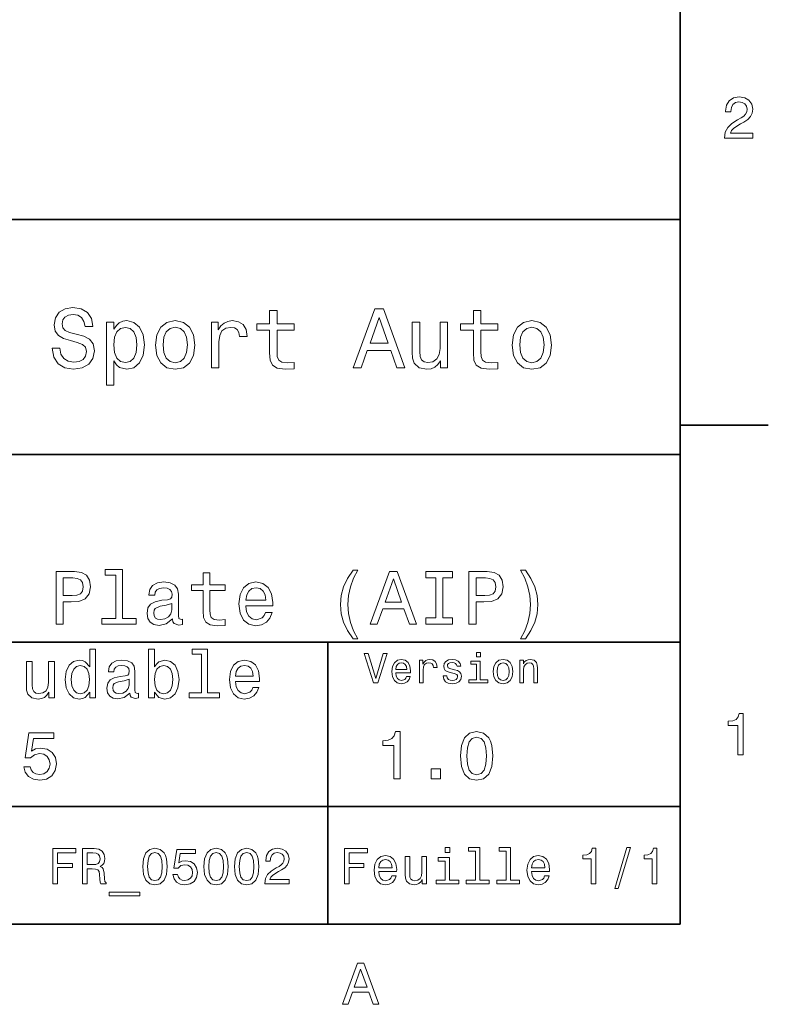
# Model space of a CAD drawing. Extents: x 0 to 297, y 0 to 210.
# Tile 8 of 9: x 231 to 294, y 3 to 87. Entities that reach past the tile are written whole.
import ezdxf

# ---------------------------------------------------------------- set-up
doc = ezdxf.new("R2010")
doc.units = 0

msp = doc.modelspace()

# ---------------------------------------------------------------- linework, layer by layer
at = {"color": 7, "lineweight": 35}
for p, q in [((287, 10), (287, 200)), ((97, 70), (287, 70)), ((287, 70), (287, 10)), ((162, 50), (287, 50)), ((162, 34), (287, 34)), ((257, 10), (257, 34)), ((162, 20), (287, 20)), ((10, 10), (287, 10)), ((97, 10), (287, 10))]:
    msp.add_line(p, q, dxfattribs=at)
at = {"color": 7, "lineweight": 35, "ltscale": 0.1875}
msp.add_line((287, 52.5), (294.5, 52.5), dxfattribs=at)
at = {"color": 7, "lineweight": 13}
for points in [[(290.76947, 76.916786), (293.175079, 76.916786), (293.175079, 77.350502), (291.273773, 77.350502), (291.3797, 77.587532), (291.561249, 77.784218), (292.121033, 78.142288), (292.418579, 78.293587), (292.751434, 78.510445), (292.988464, 78.762604), (293.124634, 79.060158), (293.175079, 79.398056), (293.089355, 79.821686), (292.852325, 80.154541), (292.489197, 80.366356), (292.020172, 80.442001), (291.536041, 80.35627), (291.167877, 80.119232), (290.930847, 79.740997), (290.850159, 79.241714), (290.850159, 79.171112), (291.309082, 79.171112), (291.309082, 79.211456), (291.354462, 79.554398), (291.490631, 79.806557), (291.707489, 79.967941), (291.994965, 80.023415), (292.287476, 79.972984), (292.504333, 79.846901), (292.645538, 79.650215), (292.695984, 79.403099), (292.660675, 79.171112), (292.56485, 78.974426), (292.403473, 78.802956), (292.181549, 78.651657), (291.884003, 78.490273), (291.389771, 78.177589), (291.041779, 77.844742), (290.835022, 77.441284), (290.76947, 76.931915)], [(234.20462, 59.030979), (233.548996, 59.030979), (233.693085, 58.267288), (234.053314, 57.70533), (234.608078, 57.366714), (235.357361, 57.244236), (236.099426, 57.359509), (236.654175, 57.67651), (237.007202, 58.17363), (237.136902, 58.82925), (237.028824, 59.420029), (236.726227, 59.801872), (236.236313, 60.054031), (235.580704, 60.241352), (235.018738, 60.378242), (234.651306, 60.536743), (234.442368, 60.767288), (234.377533, 61.127522), (234.442368, 61.451729), (234.629684, 61.696686), (234.917877, 61.862389), (235.314133, 61.920029), (235.71759, 61.84798), (236.034592, 61.653458), (236.24353, 61.32925), (236.344391, 60.889767), (237, 60.889767), (237, 60.904179), (236.884735, 61.581409), (236.546112, 62.085732), (236.01297, 62.402737), (235.292511, 62.510807), (234.644104, 62.402737), (234.139771, 62.100143), (233.815567, 61.631844), (233.700287, 61.026657), (233.793961, 60.486309), (234.067734, 60.118874), (234.5, 59.873917), (235.09079, 59.6866), (235.674362, 59.520893), (236.113831, 59.362389), (236.380402, 59.131844), (236.47406, 58.757202), (236.387619, 58.375359), (236.164276, 58.087173), (235.825653, 57.907059), (235.386169, 57.849422), (234.896255, 57.928673), (234.521622, 58.159222), (234.283875, 58.533859)], [(252.05043, 60.579971), (252.05043, 58.64193), (252.093658, 58.015129), (252.29538, 57.582851), (252.698853, 57.330688), (253.383286, 57.244236), (254.132568, 57.280258), (254.132568, 57.827808), (253.585022, 57.78458), (253.087891, 57.842216), (252.82132, 58.022331), (252.706055, 58.324928), (252.684448, 58.75), (252.684448, 60.579971), (254.132568, 60.579971), (254.132568, 61.120316), (252.684448, 61.120316), (252.684448, 62.251438), (252.05043, 62.251438), (252.05043, 61.120316), (250.955322, 61.120316), (250.955322, 60.579971)], [(259.175781, 57.381123), (259.838623, 57.381123), (260.364563, 58.850864), (262.360229, 58.850864), (262.886169, 57.381123), (263.563416, 57.381123), (261.733429, 62.388329), (260.998566, 62.388329)], [(269.399109, 60.579971), (269.399109, 58.64193), (269.442352, 58.015129), (269.644073, 57.582851), (270.047546, 57.330688), (270.731995, 57.244236), (271.481262, 57.280258), (271.481262, 57.827808), (270.933716, 57.78458), (270.436584, 57.842216), (270.170013, 58.022331), (270.054749, 58.324928), (270.033142, 58.75), (270.033142, 60.579971), (271.481262, 60.579971), (271.481262, 61.120316), (270.033142, 61.120316), (270.033142, 62.251438), (269.399109, 62.251438), (269.399109, 61.120316), (268.304016, 61.120316), (268.304016, 60.579971)], [(238.786743, 60.652016), (238.786743, 61.25), (238.15274, 61.25), (238.15274, 55.882565), (238.786743, 55.882565), (238.786743, 57.971901), (239.010101, 57.633286), (239.262253, 57.409943), (239.896271, 57.244236), (240.50145, 57.381123), (240.976959, 57.791786), (241.286743, 58.440201), (241.402023, 59.319164), (241.286743, 60.190922), (240.976959, 60.839336), (240.50145, 61.242794), (239.896271, 61.386887), (239.550446, 61.343658), (239.255051, 61.206772), (239.002899, 60.976223)], [(242.338623, 59.311958), (242.453888, 58.432995), (242.785309, 57.78458), (243.311249, 57.381123), (244.017303, 57.244236), (244.716141, 57.381123), (245.242081, 57.777374), (245.573486, 58.425793), (245.695969, 59.311958), (245.573486, 60.190922), (245.242081, 60.846542), (244.716141, 61.242794), (244.017303, 61.386887), (243.311249, 61.242794), (242.785309, 60.839336), (242.453888, 60.190922)], [(247.100861, 57.381123), (247.734863, 57.381123), (247.734863, 59.592937), (247.799713, 60.12608), (247.994232, 60.507923), (248.311249, 60.738472), (248.736313, 60.817722), (249.053314, 60.767288), (249.291077, 60.623199), (249.435165, 60.378242), (249.485596, 60.046829), (250.126801, 60.046829), (250.040344, 60.630402), (249.802597, 61.048271), (249.406342, 61.30043), (248.865997, 61.386887), (248.498566, 61.32925), (248.181549, 61.185158), (247.900574, 60.940201), (247.677246, 60.608788), (247.677246, 61.25), (247.100861, 61.25)], [(260.595093, 59.463257), (261.365997, 61.667866), (262.136902, 59.463257)], [(267.194519, 61.25), (266.560516, 61.25), (266.560516, 59.016571), (266.488464, 58.497837), (266.279541, 58.123196), (265.955322, 57.892651), (265.530243, 57.820602), (265.19165, 57.878242), (264.975494, 58.051151), (264.853027, 58.346542), (264.824219, 58.764408), (264.824219, 61.25), (264.190186, 61.25), (264.190186, 58.706772), (264.211792, 58.195244), (264.348694, 57.770172), (264.766571, 57.381123), (265.436584, 57.244236), (265.796814, 57.294666), (266.106628, 57.424351), (266.373199, 57.647694), (266.589325, 57.971901), (266.589325, 57.381123), (267.194519, 57.381123)], [(272.698853, 59.311958), (272.814117, 58.432995), (273.145508, 57.78458), (273.671448, 57.381123), (274.377502, 57.244236), (275.076355, 57.381123), (275.602295, 57.777374), (275.933716, 58.425793), (276.056183, 59.311958), (275.933716, 60.190922), (275.602295, 60.846542), (275.076355, 61.242794), (274.377502, 61.386887), (273.671448, 61.242794), (273.145508, 60.839336), (272.814117, 60.190922)], [(239.788193, 57.8134), (239.363129, 57.907059), (239.053314, 58.195244), (238.858795, 58.663544), (238.793945, 59.319164), (238.858795, 59.967579), (239.053314, 60.435879), (239.363129, 60.716858), (239.788193, 60.817722), (240.177246, 60.716858), (240.48703, 60.428673), (240.681564, 59.960373), (240.753601, 59.319164), (240.681564, 58.67075), (240.48703, 58.195244), (240.177246, 57.907059)], [(242.98703, 59.319164), (243.05188, 59.967579), (243.253601, 60.435879), (243.57782, 60.72406), (244.017303, 60.824928), (244.449585, 60.72406), (244.773773, 60.443081), (244.97551, 59.967579), (245.047546, 59.319164), (244.97551, 58.663544), (244.773773, 58.188038), (244.449585, 57.899853), (244.017303, 57.806194), (243.57782, 57.899853), (243.253601, 58.188038), (243.05188, 58.663544)], [(273.34726, 59.319164), (273.412109, 59.967579), (273.613831, 60.435879), (273.938019, 60.72406), (274.377502, 60.824928), (274.809784, 60.72406), (275.134003, 60.443081), (275.335724, 59.967579), (275.407776, 59.319164), (275.335724, 58.663544), (275.134003, 58.188038), (274.809784, 57.899853), (274.377502, 57.806194), (273.938019, 57.899853), (273.613831, 58.188038), (273.412109, 58.663544)], [(233.890488, 35.530258), (234.48703, 35.530258), (234.48703, 37.430115), (235.148422, 37.430115), (235.816284, 37.462536), (236.347992, 37.68948), (236.69165, 38.130402), (236.808365, 38.733429), (236.71759, 39.291065), (236.458221, 39.699566), (236.030258, 39.945965), (235.446686, 40.030258), (233.890488, 40.030258)], [(235.284576, 39.479107), (235.67363, 39.440201), (235.958939, 39.317001), (236.127533, 39.090057), (236.185883, 38.733429), (236.121033, 38.357346), (235.945969, 38.130402), (235.647705, 38.013687), (235.239197, 37.981266), (234.48703, 37.981266), (234.48703, 39.479107)], [(238.95462, 39.706051), (238.95462, 36.010086), (237.780975, 36.010086), (237.780975, 35.530258), (240.692368, 35.530258), (240.692368, 36.010086), (239.525208, 36.010086), (239.525208, 40.185879), (238.059799, 40.185879), (238.059799, 39.706051)], [(246.391937, 38.409222), (246.391937, 36.664986), (246.430847, 36.100864), (246.612396, 35.711815), (246.97551, 35.484871), (247.591507, 35.407059), (248.265854, 35.43948), (248.265854, 35.932274), (247.773056, 35.893372), (247.325653, 35.945244), (247.085739, 36.107349), (246.981995, 36.379681), (246.96254, 36.762245), (246.96254, 38.409222), (248.265854, 38.409222), (248.265854, 38.895531), (246.96254, 38.895531), (246.96254, 39.913544), (246.391937, 39.913544), (246.391937, 38.895531), (245.406342, 38.895531), (245.406342, 38.409222)], [(259.15274, 34.278816), (259.561249, 34.278816), (259.19165, 34.966137), (258.932281, 35.685879), (258.770172, 36.444523), (258.718292, 37.209652), (258.770172, 37.974781), (258.932281, 38.726944), (259.19165, 39.453171), (259.561249, 40.140488), (259.15274, 40.140488), (258.679382, 39.427231), (258.348694, 38.720459), (258.154175, 37.981266), (258.095825, 37.209652), (258.154175, 36.431557), (258.348694, 35.698845), (258.679382, 34.992073)], [(260.611664, 35.530258), (261.208221, 35.530258), (261.681549, 36.853024), (263.477661, 36.853024), (263.951019, 35.530258), (264.560516, 35.530258), (262.913544, 40.036743), (262.252167, 40.036743)], [(266.188049, 36.074928), (265.358063, 36.074928), (265.358063, 35.530258), (267.614563, 35.530258), (267.614563, 36.074928), (266.784576, 36.074928), (266.784576, 39.485588), (267.614563, 39.485588), (267.614563, 40.030258), (265.358063, 40.030258), (265.358063, 39.485588), (266.188049, 39.485588)], [(269.021606, 35.530258), (269.618164, 35.530258), (269.618164, 37.430115), (270.279541, 37.430115), (270.947418, 37.462536), (271.479126, 37.68948), (271.822754, 38.130402), (271.939484, 38.733429), (271.848694, 39.291065), (271.589355, 39.699566), (271.161377, 39.945965), (270.57782, 40.030258), (269.021606, 40.030258)], [(270.41571, 39.479107), (270.804749, 39.440201), (271.090057, 39.317001), (271.258636, 39.090057), (271.317017, 38.733429), (271.252167, 38.357346), (271.077087, 38.130402), (270.778809, 38.013687), (270.3703, 37.981266), (269.618164, 37.981266), (269.618164, 39.479107)], [(273.826355, 34.278816), (274.293213, 34.992073), (274.623901, 35.698845), (274.818451, 36.431557), (274.883301, 37.209652), (274.818451, 37.981266), (274.623901, 38.720459), (274.293213, 39.427231), (273.826355, 40.140488), (273.417877, 40.140488), (273.780975, 39.453171), (274.040344, 38.726944), (274.195984, 37.974781), (274.254333, 37.209652), (274.195984, 36.444523), (274.040344, 35.685879), (273.774506, 34.966137), (273.417877, 34.278816)], [(243.791794, 35.98415), (243.791794, 35.964695), (243.824219, 35.744236), (243.921478, 35.588615), (244.329987, 35.465416), (244.647705, 35.517288), (244.647705, 35.958214), (244.511536, 35.938759), (244.329987, 36.023052), (244.297546, 36.282421), (244.297546, 38.085014), (244.219757, 38.545387), (243.992798, 38.869595), (243.59726, 39.064121), (243.039627, 39.135445), (242.494965, 39.057636), (242.092941, 38.837173), (241.840057, 38.493515), (241.755768, 38.039623), (241.755768, 38.000721), (242.268021, 38.000721), (242.313416, 38.273052), (242.456055, 38.467579), (242.689484, 38.584293), (243.020172, 38.629681), (243.337891, 38.59726), (243.56485, 38.5), (243.701019, 38.331409), (243.746399, 38.09798), (243.720459, 37.825645), (243.61673, 37.68948), (243.357361, 37.624638), (242.871033, 37.572765), (242.313416, 37.456051), (241.917877, 37.248558), (241.684448, 36.924351), (241.613129, 36.444523), (241.677948, 36.016571), (241.878967, 35.698845), (242.203186, 35.497837), (242.650574, 35.426514), (243.253601, 35.562679)], [(250.029541, 37.105907), (252.311966, 37.105907), (252.318451, 37.371758), (252.214691, 38.117435), (251.929398, 38.675072), (251.47551, 39.012245), (250.872482, 39.135445), (250.282425, 39.005764), (249.828537, 38.642651), (249.536743, 38.052593), (249.432999, 37.274494), (249.530273, 36.476944), (249.822052, 35.893372), (250.269455, 35.530258), (250.853027, 35.407059), (251.358795, 35.491352), (251.773773, 35.711815), (252.078537, 36.061958), (252.253601, 36.528816), (251.689484, 36.528816), (251.572769, 36.269451), (251.404175, 36.074928), (250.924347, 35.919308), (250.554749, 35.990631), (250.27594, 36.217579), (250.094391, 36.587173), (250.029541, 37.086452)], [(250.029541, 37.585735), (250.100861, 38.033138), (250.27594, 38.363831), (250.541794, 38.564842), (250.891937, 38.636166), (251.235596, 38.564842), (251.501434, 38.363831), (251.663544, 38.033138), (251.721909, 37.585735)], [(261.889038, 37.404179), (262.582855, 39.388329), (263.276672, 37.404179)], [(243.726959, 36.749279), (243.649139, 36.412102), (243.44165, 36.152737), (243.130402, 35.98415), (242.747833, 35.925793), (242.50145, 35.958214), (242.326385, 36.061958), (242.216141, 36.243515), (242.183716, 36.496395), (242.209656, 36.723343), (242.313416, 36.885445), (242.728394, 37.067001), (243.253601, 37.14481), (243.726959, 37.30043)], [(236.731995, 29.749279), (236.731995, 29.270893), (237.239197, 29.270893), (237.239197, 33.409222), (236.737747, 33.409222), (236.737747, 31.893372), (236.351578, 32.331413), (236.115265, 32.435158), (235.844376, 32.475502), (235.354462, 32.360229), (234.97406, 32.037464), (234.726227, 31.518732), (234.639771, 30.821325), (234.726227, 30.123919), (234.97406, 29.599422), (235.354462, 29.270893), (235.844376, 29.161383), (236.115265, 29.201729), (236.357346, 29.305475)], [(242.247833, 29.749279), (242.622467, 29.305475), (243.135437, 29.161383), (243.619598, 29.270893), (244.005768, 29.599422), (244.247833, 30.123919), (244.340057, 30.821325), (244.247833, 31.518732), (244, 32.037464), (243.619598, 32.360229), (243.135437, 32.475502), (242.628235, 32.325649), (242.420746, 32.141209), (242.247833, 31.893372), (242.247833, 33.409222), (241.740631, 33.409222), (241.740631, 29.270893), (242.247833, 29.270893)], [(246.247833, 32.982708), (246.247833, 29.697407), (245.204605, 29.697407), (245.204605, 29.270893), (247.792511, 29.270893), (247.792511, 29.697407), (246.755035, 29.697407), (246.755035, 33.409222), (245.452454, 33.409222), (245.452454, 32.982708)], [(261.71109, 33.03458), (261.08429, 30.905619), (260.439484, 33.03458), (260.09726, 33.03458), (260.904175, 30.530979), (261.264404, 30.530979), (262.053314, 33.03458)], [(269.992798, 33.117435), (269.657776, 33.117435), (269.657776, 32.757202), (269.992798, 32.757202)], [(233.746399, 32.365993), (233.239197, 32.365993), (233.239197, 30.57925), (233.181549, 30.164265), (233.014404, 29.864553), (232.755035, 29.680115), (232.414978, 29.622478), (232.144089, 29.668587), (231.971176, 29.806915), (231.873199, 30.043228), (231.850143, 30.377522), (231.850143, 32.365993), (231.342941, 32.365993), (231.342941, 30.331411), (231.360229, 29.92219), (231.469742, 29.582132), (231.804031, 29.270893), (232.340057, 29.161383), (232.628235, 29.201729), (232.876083, 29.305475), (233.08934, 29.48415), (233.262253, 29.743515), (233.262253, 29.270893), (233.746399, 29.270893)], [(235.930832, 32.020172), (236.265137, 31.939482), (236.518738, 31.714697), (236.668579, 31.340057), (236.726227, 30.821325), (236.668579, 30.296829), (236.518738, 29.92219), (236.265137, 29.691643), (235.930832, 29.616714), (235.613831, 29.691643), (235.371765, 29.92219), (235.210373, 30.302593), (235.158508, 30.821325), (235.210373, 31.334293), (235.371765, 31.708933), (235.613831, 31.939482)], [(240.138321, 29.674351), (240.138321, 29.657061), (240.167145, 29.461094), (240.253601, 29.322765), (240.616714, 29.213257), (240.899139, 29.259365), (240.899139, 29.651297), (240.778091, 29.634005), (240.616714, 29.708933), (240.587891, 29.939482), (240.587891, 31.541786), (240.518738, 31.951008), (240.317001, 32.239193), (239.965424, 32.412102), (239.469742, 32.475502), (238.985596, 32.406342), (238.628235, 32.210373), (238.403458, 31.9049), (238.328522, 31.50144), (238.328522, 31.466858), (238.783859, 31.466858), (238.824203, 31.708933), (238.951004, 31.881844), (239.158493, 31.98559), (239.452454, 32.025936), (239.734863, 31.997118), (239.9366, 31.910662), (240.057632, 31.760807), (240.097977, 31.553314), (240.074921, 31.311239), (239.982712, 31.190201), (239.752167, 31.132565), (239.319885, 31.086454), (238.824203, 30.982708), (238.472626, 30.798271), (238.265121, 30.510086), (238.201721, 30.083572), (238.259369, 29.703169), (238.438034, 29.42075), (238.726227, 29.242075), (239.123917, 29.178675), (239.659943, 29.299711)], [(243.82132, 30.821325), (243.763687, 30.302593), (243.608063, 29.92219), (243.360229, 29.691643), (243.048981, 29.616714), (242.708923, 29.691643), (242.46109, 29.92219), (242.305481, 30.296829), (242.253601, 30.821325), (242.305481, 31.340057), (242.46109, 31.714697), (242.708923, 31.939482), (243.048981, 32.020172), (243.360229, 31.939482), (243.608063, 31.708933), (243.763687, 31.334293)], [(249.15274, 30.671469), (251.181549, 30.671469), (251.187317, 30.90778), (251.095093, 31.570604), (250.841492, 32.06628), (250.438034, 32.365993), (249.902008, 32.475502), (249.377518, 32.360229), (248.97406, 32.037464), (248.714691, 31.512968), (248.622467, 30.821325), (248.708923, 30.112392), (248.968292, 29.59366), (249.365997, 29.270893), (249.88472, 29.161383), (250.33429, 29.236311), (250.703171, 29.432276), (250.97406, 29.743515), (251.129684, 30.158501), (250.628235, 30.158501), (250.52449, 29.927954), (250.374634, 29.755043), (249.94812, 29.616714), (249.619598, 29.680115), (249.371765, 29.881844), (249.210373, 30.210375), (249.15274, 30.654179)], [(249.15274, 31.097982), (249.216141, 31.495678), (249.371765, 31.789625), (249.608063, 31.9683), (249.919312, 32.0317), (250.224777, 31.9683), (250.46109, 31.789625), (250.605194, 31.495678), (250.657059, 31.097982)], [(262.784576, 31.40634), (264.052582, 31.40634), (264.056183, 31.554033), (263.998566, 31.9683), (263.840057, 32.278099), (263.587891, 32.465416), (263.252869, 32.533859), (262.925079, 32.461815), (262.672913, 32.260086), (262.510803, 31.932276), (262.453156, 31.5), (262.507202, 31.056915), (262.669312, 30.732708), (262.917877, 30.530979), (263.242065, 30.462536), (263.523041, 30.509365), (263.753601, 30.631844), (263.922913, 30.826368), (264.020172, 31.085733), (263.706787, 31.085733), (263.641937, 30.941643), (263.548279, 30.833572), (263.281708, 30.747118), (263.076355, 30.786743), (262.921478, 30.912823), (262.820618, 31.118155), (262.784576, 31.395533)], [(262.784576, 31.672911), (262.824219, 31.921469), (262.921478, 32.105186), (263.069153, 32.216858), (263.263702, 32.256485), (263.45462, 32.216858), (263.602295, 32.105186), (263.692352, 31.921469), (263.724792, 31.672911)], [(264.794678, 30.530979), (265.111664, 30.530979), (265.111664, 31.636887), (265.144104, 31.903458), (265.241364, 32.094379), (265.399841, 32.209652), (265.612396, 32.249279), (265.770905, 32.224064), (265.889771, 32.152016), (265.961823, 32.029537), (265.98703, 31.863832), (266.307648, 31.863832), (266.264404, 32.155621), (266.145538, 32.364552), (265.947418, 32.490635), (265.677246, 32.533859), (265.49353, 32.505043), (265.335022, 32.432995), (265.194519, 32.310516), (265.082855, 32.144814), (265.082855, 32.465416), (264.794678, 32.465416)], [(267.791779, 31.658501), (267.485596, 31.730547), (267.258636, 31.8134), (267.182983, 31.982708), (267.20462, 32.101585), (267.280273, 32.188038), (267.40274, 32.242073), (267.579254, 32.263687), (267.748566, 32.242073), (267.881836, 32.177231), (267.968292, 32.079971), (268.004333, 31.950287), (268.314117, 31.950287), (268.314117, 31.957493), (268.260101, 32.191643), (268.112396, 32.375359), (267.881836, 32.490635), (267.579254, 32.533859), (267.273041, 32.490635), (267.049713, 32.371758), (266.90921, 32.195244), (266.865997, 31.971901), (266.898407, 31.755764), (266.999268, 31.604465), (267.164978, 31.496397), (267.406342, 31.420748), (267.759369, 31.334293), (267.975494, 31.244236), (268.033142, 31.17219), (268.054749, 31.064121), (268.022339, 30.930836), (267.935883, 30.829971), (267.79538, 30.765129), (267.608063, 30.743515), (267.409943, 30.765129), (267.265839, 30.840778), (267.168579, 30.963255), (267.128967, 31.132565), (266.822754, 31.132565), (266.873199, 30.844379), (267.020905, 30.635447), (267.255035, 30.509365), (267.579254, 30.462536), (267.917877, 30.509365), (268.166412, 30.635447), (268.317719, 30.837175), (268.371765, 31.100143), (268.332123, 31.327089), (268.220459, 31.481987), (268.036743, 31.582851)], [(269.981995, 30.79755), (269.981995, 32.400574), (269.167877, 32.400574), (269.167877, 32.130402), (269.664978, 32.130402), (269.664978, 30.79755), (269.016571, 30.79755), (269.016571, 30.530979), (270.637604, 30.530979), (270.637604, 30.79755)], [(271.087891, 31.496397), (271.145538, 31.056915), (271.311249, 30.732708), (271.574219, 30.530979), (271.927246, 30.462536), (272.276672, 30.530979), (272.539612, 30.729107), (272.705322, 31.053314), (272.766571, 31.496397), (272.705322, 31.935879), (272.539612, 32.263687), (272.276672, 32.461815), (271.927246, 32.533859), (271.574219, 32.461815), (271.311249, 32.260086), (271.145538, 31.935879)], [(271.412109, 31.5), (271.444519, 31.824207), (271.54538, 32.058357), (271.707489, 32.20245), (271.927246, 32.25288), (272.143372, 32.20245), (272.305481, 32.061958), (272.406342, 31.824207), (272.442352, 31.5), (272.406342, 31.17219), (272.305481, 30.934437), (272.143372, 30.790344), (271.927246, 30.743515), (271.707489, 30.790344), (271.54538, 30.934437), (271.444519, 31.17219)], [(273.350159, 30.530979), (273.667145, 30.530979), (273.667145, 31.647694), (273.699554, 31.903458), (273.804047, 32.090778), (273.966125, 32.206051), (274.182281, 32.249279), (274.355194, 32.213257), (274.463257, 32.115993), (274.517303, 31.95389), (274.535309, 31.737751), (274.535309, 30.530979), (274.852295, 30.530979), (274.852295, 31.802593), (274.837891, 32.058357), (274.773041, 32.270893), (274.560516, 32.465416), (274.229095, 32.533859), (274.04538, 32.508644), (273.890503, 32.440201), (273.757202, 32.324928), (273.65274, 32.170029), (273.65274, 32.465416), (273.350159, 32.465416)], [(240.080688, 30.354467), (240.01152, 30.054754), (239.827087, 29.824207), (239.55043, 29.674351), (239.210373, 29.622478), (238.991348, 29.651297), (238.835739, 29.743515), (238.737747, 29.9049), (238.708923, 30.129683), (238.731995, 30.331411), (238.824203, 30.475504), (239.193085, 30.636887), (239.659943, 30.706051), (240.080688, 30.844379)], [(291.909241, 24.416786), (292.368164, 24.416786), (292.368164, 27.942001), (292.025208, 27.942001), (291.934448, 27.634365), (291.752899, 27.427593), (291.475525, 27.306557), (291.092224, 27.266211), (291.092224, 26.90814), (291.909241, 26.90814)], [(231.123917, 23.403458), (231.250717, 22.930834), (231.533142, 22.561958), (231.94812, 22.331411), (232.478394, 22.244955), (233.060516, 22.348701), (233.515854, 22.631123), (233.804031, 23.08069), (233.913544, 23.657059), (233.815567, 24.193083), (233.53891, 24.613832), (233.106628, 24.884726), (232.547546, 24.982708), (232.115265, 24.913544), (231.780975, 24.723341), (231.942368, 25.801151), (233.694519, 25.801151), (233.694519, 26.273773), (231.556198, 26.273773), (231.239197, 24.152737), (231.700287, 24.152737), (232.034576, 24.42363), (232.46109, 24.521612), (232.829971, 24.458212), (233.112396, 24.273773), (233.291061, 23.991354), (233.354462, 23.628241), (233.291061, 23.265129), (233.106628, 22.982708), (232.824203, 22.804033), (232.46109, 22.740633), (232.155624, 22.780979), (231.919312, 22.913544), (231.746399, 23.121037), (231.659943, 23.403458)], [(262.631134, 22.360231), (263.155609, 22.360231), (263.155609, 26.38905), (262.763702, 26.38905), (262.659943, 26.037464), (262.452454, 25.801153), (262.135437, 25.662825), (261.697418, 25.616714), (261.697418, 25.207493), (262.631134, 25.207493)], [(268.285309, 24.314121), (268.371765, 23.409224), (268.642639, 22.763689), (269.074921, 22.371759), (269.674347, 22.244957), (270.268005, 22.371759), (270.700287, 22.763689), (270.965424, 23.409224), (271.057648, 24.314121), (270.965424, 25.213257), (270.855896, 25.570606), (270.700287, 25.864553), (270.268005, 26.256485), (269.674347, 26.38905), (269.074921, 26.256485), (268.642639, 25.858791), (268.371765, 25.213257)], [(268.838623, 24.314121), (268.884735, 25.011528), (269.028809, 25.51297), (269.288177, 25.806917), (269.674347, 25.910664), (270.054749, 25.806917), (270.314117, 25.51297), (270.458221, 25.011528), (270.504333, 24.314121), (270.458221, 23.610952), (270.314117, 23.10951), (270.054749, 22.815563), (269.674347, 22.717581), (269.288177, 22.815563), (269.028809, 23.10951), (268.884735, 23.610952)], [(265.806915, 22.360231), (266.602295, 22.360231), (266.602295, 23.219021), (265.806915, 23.219021)], [(233.596527, 13.428675), (233.99855, 13.428675), (233.99855, 14.807637), (235.260803, 14.807637), (235.260803, 15.166427), (233.99855, 15.166427), (233.99855, 16.065563), (235.55043, 16.065563), (235.55043, 16.428675), (233.596527, 16.428675)], [(236.121033, 13.428675), (236.523041, 13.428675), (236.523041, 14.695246), (236.933716, 14.695246), (237.236298, 14.682277), (237.426514, 14.621758), (237.530258, 14.479107), (237.573486, 14.224064), (237.595093, 13.835014), (237.621033, 13.579971), (237.672897, 13.428675), (238.126801, 13.428675), (238.126801, 13.510807), (238.027374, 13.631845), (237.992783, 13.856628), (237.962524, 14.340778), (237.889038, 14.699568), (237.789612, 14.81196), (237.634003, 14.894093), (237.806915, 15.002162), (237.927948, 15.153459), (238.005753, 15.34366), (238.031693, 15.572767), (237.971176, 15.93588), (237.798264, 16.208214), (237.512955, 16.372478), (237.123917, 16.428675), (236.121033, 16.428675)], [(237.01152, 16.061239), (237.275208, 16.035303), (237.46109, 15.953171), (237.577805, 15.801874), (237.616714, 15.564121), (237.573486, 15.313401), (237.456772, 15.162104), (237.257919, 15.084294), (236.98558, 15.06268), (236.523041, 15.06268), (236.523041, 16.061239)], [(241.247833, 14.894093), (241.312668, 14.215418), (241.515839, 13.731268), (241.840057, 13.43732), (242.289612, 13.342219), (242.734863, 13.43732), (243.059067, 13.731268), (243.257919, 14.215418), (243.327087, 14.894093), (243.257919, 15.568444), (243.175781, 15.836456), (243.059067, 16.056917), (242.734863, 16.350864), (242.289612, 16.450289), (241.840057, 16.350864), (241.515839, 16.052593), (241.312668, 15.568444)], [(241.662811, 14.894093), (241.697403, 15.417148), (241.805466, 15.793228), (242, 16.013689), (242.289612, 16.091499), (242.574921, 16.013689), (242.76944, 15.793228), (242.877518, 15.417148), (242.912094, 14.894093), (242.877518, 14.366715), (242.76944, 13.990634), (242.574921, 13.770173), (242.289612, 13.696686), (242, 13.770173), (241.805466, 13.990634), (241.697403, 14.366715)], [(243.819885, 14.211096), (243.914978, 13.856628), (244.126801, 13.579971), (244.438034, 13.407061), (244.835724, 13.342219), (245.272324, 13.42003), (245.613831, 13.631845), (245.829971, 13.969021), (245.912094, 14.401298), (245.838608, 14.803314), (245.631119, 15.118876), (245.306915, 15.322046), (244.887604, 15.395534), (244.5634, 15.34366), (244.312668, 15.201009), (244.433716, 16.009367), (245.747833, 16.009367), (245.747833, 16.363834), (244.144089, 16.363834), (243.906342, 14.773055), (244.252151, 14.773055), (244.502869, 14.976225), (244.822754, 15.049712), (245.099411, 15.002162), (245.311234, 14.863833), (245.445236, 14.652018), (245.492783, 14.379683), (245.445236, 14.107349), (245.306915, 13.895534), (245.095093, 13.761528), (244.822754, 13.713977), (244.593658, 13.744237), (244.416412, 13.84366), (244.286743, 13.99928), (244.221893, 14.211096)], [(246.452438, 14.894093), (246.517288, 14.215418), (246.720459, 13.731268), (247.044662, 13.43732), (247.494232, 13.342219), (247.939468, 13.43732), (248.263687, 13.731268), (248.462524, 14.215418), (248.531693, 14.894093), (248.462524, 15.568444), (248.380402, 15.836456), (248.263687, 16.056917), (247.939468, 16.350864), (247.494232, 16.450289), (247.044662, 16.350864), (246.720459, 16.052593), (246.517288, 15.568444)], [(246.867432, 14.894093), (246.902008, 15.417148), (247.010086, 15.793228), (247.204605, 16.013689), (247.494232, 16.091499), (247.779526, 16.013689), (247.97406, 15.793228), (248.082123, 15.417148), (248.116714, 14.894093), (248.082123, 14.366715), (247.97406, 13.990634), (247.779526, 13.770173), (247.494232, 13.696686), (247.204605, 13.770173), (247.010086, 13.990634), (246.902008, 14.366715)], [(249.054749, 14.894093), (249.119583, 14.215418), (249.322754, 13.731268), (249.646973, 13.43732), (250.096527, 13.342219), (250.541779, 13.43732), (250.865982, 13.731268), (251.064835, 14.215418), (251.134003, 14.894093), (251.064835, 15.568444), (250.982697, 15.836456), (250.865982, 16.056917), (250.541779, 16.350864), (250.096527, 16.450289), (249.646973, 16.350864), (249.322754, 16.052593), (249.119583, 15.568444)], [(249.469727, 14.894093), (249.504318, 15.417148), (249.612381, 15.793228), (249.806915, 16.013689), (250.096527, 16.091499), (250.381836, 16.013689), (250.576355, 15.793228), (250.684433, 15.417148), (250.719009, 14.894093), (250.684433, 14.366715), (250.576355, 13.990634), (250.381836, 13.770173), (250.096527, 13.696686), (249.806915, 13.770173), (249.612381, 13.990634), (249.504318, 14.366715)], [(251.644089, 13.428675), (253.706039, 13.428675), (253.706039, 13.800432), (252.076355, 13.800432), (252.167145, 14.003603), (252.322754, 14.172191), (252.802582, 14.479107), (253.057632, 14.60879), (253.342926, 14.794669), (253.546097, 15.010807), (253.662811, 15.26585), (253.706039, 15.555476), (253.632553, 15.918589), (253.429382, 16.203892), (253.118149, 16.385447), (252.716125, 16.450289), (252.301147, 16.376802), (251.98558, 16.173632), (251.78241, 15.849424), (251.713257, 15.421471), (251.713257, 15.360951), (252.106628, 15.360951), (252.106628, 15.395534), (252.145523, 15.689482), (252.262238, 15.905621), (252.44812, 16.043949), (252.694519, 16.091499), (252.945236, 16.048271), (253.131119, 15.940203), (253.252151, 15.771614), (253.29538, 15.559799), (253.265121, 15.360951), (253.182983, 15.192364), (253.044662, 15.045389), (252.854462, 14.915707), (252.599411, 14.777378), (252.175781, 14.509366), (251.877518, 14.224064), (251.700287, 13.878242), (251.644089, 13.441643)], [(258.414978, 13.428675), (258.817017, 13.428675), (258.817017, 14.807637), (260.079254, 14.807637), (260.079254, 15.166427), (258.817017, 15.166427), (258.817017, 16.065563), (260.368866, 16.065563), (260.368866, 16.428675), (258.414978, 16.428675)], [(267.389038, 16.532421), (266.98703, 16.532421), (266.98703, 16.100145), (267.389038, 16.100145)], [(269.572052, 16.212536), (269.572052, 13.748559), (268.789612, 13.748559), (268.789612, 13.428675), (270.73056, 13.428675), (270.73056, 13.748559), (269.952454, 13.748559), (269.952454, 16.532421), (268.975494, 16.532421), (268.975494, 16.212536)], [(272.174347, 16.212536), (272.174347, 13.748559), (271.391937, 13.748559), (271.391937, 13.428675), (273.332855, 13.428675), (273.332855, 13.748559), (272.554749, 13.748559), (272.554749, 16.532421), (271.57782, 16.532421), (271.57782, 16.212536)], [(279.416443, 13.428675), (279.809814, 13.428675), (279.809814, 16.450289), (279.515839, 16.450289), (279.438049, 16.1866), (279.28241, 16.009367), (279.044678, 15.905621), (278.716125, 15.871038), (278.716125, 15.564121), (279.416443, 15.564121)], [(281.42218, 13.026657), (281.720459, 13.026657), (282.766571, 16.510807), (282.463989, 16.510807)], [(284.621033, 13.428675), (285.014404, 13.428675), (285.014404, 16.450289), (284.720459, 16.450289), (284.642639, 16.1866), (284.48703, 16.009367), (284.249268, 15.905621), (283.920746, 15.871038), (283.920746, 15.564121), (284.621033, 15.564121)], [(261.341492, 14.479107), (262.863098, 14.479107), (262.867432, 14.656341), (262.798279, 15.153459), (262.608063, 15.525217), (262.305481, 15.75), (261.903473, 15.832133), (261.510101, 15.745678), (261.207489, 15.503603), (261.01297, 15.110231), (260.943817, 14.591499), (261.008636, 14.059798), (261.203156, 13.67075), (261.501434, 13.428675), (261.890503, 13.346542), (262.227661, 13.402739), (262.504333, 13.549712), (262.707489, 13.783141), (262.824219, 14.09438), (262.44812, 14.09438), (262.370331, 13.92147), (262.257935, 13.791787), (261.938049, 13.688041), (261.69165, 13.735591), (261.505768, 13.886888), (261.384735, 14.133286), (261.341492, 14.466139)], [(261.341492, 14.798992), (261.389038, 15.097262), (261.505768, 15.317724), (261.682983, 15.45173), (261.916412, 15.49928), (262.145538, 15.45173), (262.322754, 15.317724), (262.430847, 15.097262), (262.469727, 14.798992)], [(265.400574, 15.75), (265.020172, 15.75), (265.020172, 14.409943), (264.976959, 14.098703), (264.851593, 13.873919), (264.657074, 13.735591), (264.402008, 13.692364), (264.198853, 13.726946), (264.069153, 13.830692), (263.995667, 14.007925), (263.978394, 14.258646), (263.978394, 15.75), (263.597992, 15.75), (263.597992, 14.224064), (263.610962, 13.917148), (263.693085, 13.662104), (263.943817, 13.428675), (264.345825, 13.346542), (264.561951, 13.376801), (264.747833, 13.454611), (264.907776, 13.588617), (265.037476, 13.783141), (265.037476, 13.428675), (265.400574, 13.428675)], [(267.376068, 13.748559), (267.376068, 15.672191), (266.399139, 15.672191), (266.399139, 15.347983), (266.995667, 15.347983), (266.995667, 13.748559), (266.21759, 13.748559), (266.21759, 13.428675), (268.162811, 13.428675), (268.162811, 13.748559)], [(274.353027, 14.479107), (275.874634, 14.479107), (275.878967, 14.656341), (275.809814, 15.153459), (275.619598, 15.525217), (275.317017, 15.75), (274.914978, 15.832133), (274.521606, 15.745678), (274.219025, 15.503603), (274.024506, 15.110231), (273.955322, 14.591499), (274.020172, 14.059798), (274.214691, 13.67075), (274.51297, 13.428675), (274.902008, 13.346542), (275.239197, 13.402739), (275.515839, 13.549712), (275.719025, 13.783141), (275.835724, 14.09438), (275.459656, 14.09438), (275.381836, 13.92147), (275.26944, 13.791787), (274.949554, 13.688041), (274.703186, 13.735591), (274.517303, 13.886888), (274.39624, 14.133286), (274.353027, 14.466139)], [(274.353027, 14.798992), (274.400574, 15.097262), (274.517303, 15.317724), (274.694519, 15.45173), (274.927948, 15.49928), (275.157074, 15.45173), (275.33429, 15.317724), (275.442352, 15.097262), (275.481262, 14.798992)], [(238.386154, 12.711096), (238.386154, 12.408502), (240.988464, 12.408502), (240.988464, 12.711096)], [(258.266846, 3.166787), (258.730835, 3.166787), (259.098999, 4.195605), (260.495972, 4.195605), (260.864105, 3.166787), (261.338165, 3.166787), (260.05719, 6.67183), (259.542786, 6.67183)], [(259.260376, 4.624279), (259.799988, 6.167507), (260.33963, 4.624279)]]:
    msp.add_lwpolyline(points, close=True, dxfattribs=at)

doc.saveas('drawing.dxf')
